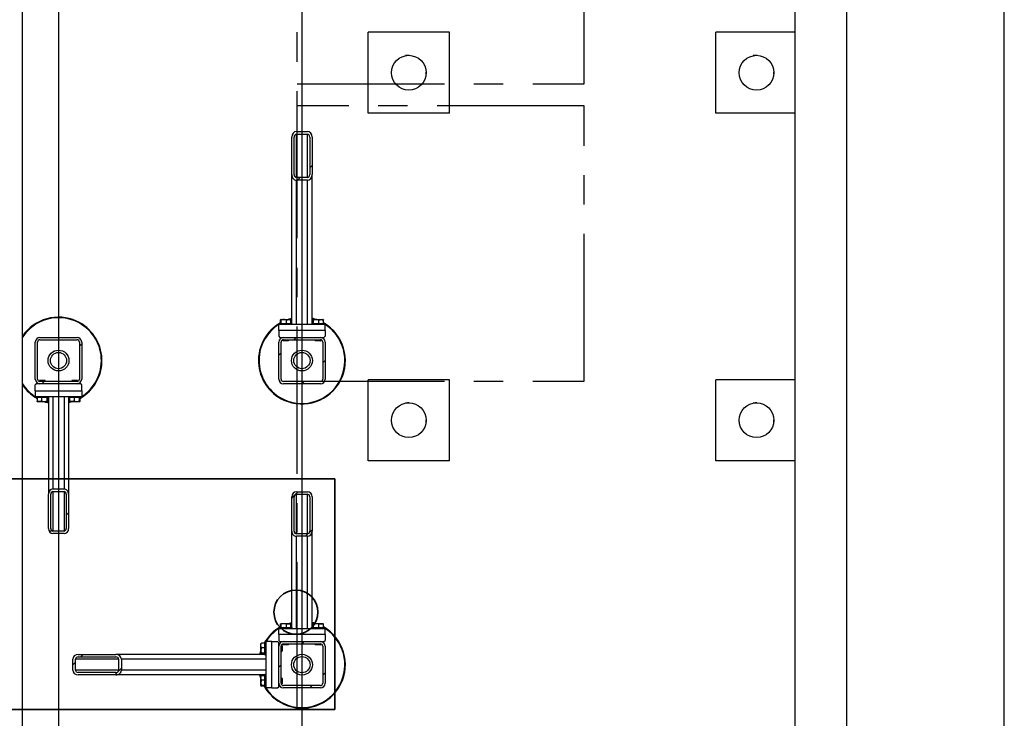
# Model space of a CAD drawing. Header units: millimetres. Extents: x 0 to 844, y 0 to 663.
# Tile 39 of 87: x 445 to 530, y 100 to 160. Entities that reach past the tile are written whole.
import ezdxf

# ---------------------------------------------------------------- set-up
doc = ezdxf.new("R2010")
doc.units = ezdxf.units.MM
doc.linetypes.add('CENTERX2', pattern=[20.32, 12.7, -2.54, 2.54, -2.54])
doc.layers.add('COTES', color=1, linetype='Continuous')
doc.layers.add('TRAIT-FINS', color=9, linetype='Continuous')
doc.layers.add('TRAIT-FORT', color=4, linetype='Continuous', lineweight=25)
doc.styles.add('SLDTEXTSTYLE0', font='TXT', dxfattribs={"width": 0.75})
doc.dimstyles.new('SLDDIMSTYLE3', dxfattribs={"dimtxt": 3, "dimasz": 2, "dimexe": 0, "dimexo": 0.0625, "dimgap": 0.75, "dimtad": 0, "dimtih": 1, "dimtoh": 1, "dimdec": 1, "dimlfac": 20, "dimrnd": 1e-09, "dimzin": 12, "dimdsep": 46, "dimtxsty": 'SLDTEXTSTYLE0', "dimsah": 1, "dimcen": 0.09, "dimadec": 0, "dimazin": 3, "dimtfac": 1, "dimtdec": 1, "dimtofl": 0, "dimtmove": 0, "dimatfit": 3, "dimfxl": 0, "dimfrac": 2, "dimtolj": 1, "dimtzin": 12, "dimarcsym": 0})

# ---------------------------------------------------------------- blocks, each defined once
blk = doc.blocks.new('_D_66')
at = {"layer": 'COTES', "color": 1}
for p, q in [((448.827, 163.836), (448.827, 51.932)), ((435.836, 52.932), (448.827, 52.932))]:
    blk.add_line(p, q, dxfattribs=at)
blk.add_solid([(448.827, 52.932), (446.827, 53.432), (446.827, 52.432)], dxfattribs=at)
at = {"layer": 'COTES', "color": 1, "char_height": 3, "attachment_point": 1, "rotation": 90, "style": 'SLDTEXTSTYLE0'}
for s, insert in [('1754,8', (447.341, 38.632)), ('Pieds chassis', (447.341, 13.132))]:
    blk.add_mtext(s, dxfattribs=dict(at, insert=insert))
blk = doc.blocks.new('_D_67')
at = {"layer": 'COTES', "color": 1}
for p, q in [((469.827, 180.336), (469.827, 51.932)), ((448.827, 52.932), (469.827, 52.932))]:
    blk.add_line(p, q, dxfattribs=at)
blk.add_solid([(469.827, 52.932), (467.827, 53.432), (467.827, 52.432)], dxfattribs=at)
at = {"layer": 'COTES', "color": 1, "char_height": 3, "attachment_point": 1, "rotation": 90, "style": 'SLDTEXTSTYLE0'}
for s, insert in [('2174,8', (468.341, 38.632)), ('Pieds chassis', (468.341, 13.132))]:
    blk.add_mtext(s, dxfattribs=dict(at, insert=insert))

msp = doc.modelspace()

# ---------------------------------------------------------------- hatches: boundary and pattern name
at = {"layer": 'TRAIT-FINS'}
h = msp.add_hatch(dxfattribs=at)
h.set_pattern_fill('ANSI31', color=9, angle=3e-322, style=0)
edge = h.paths.add_edge_path(flags=0)
edge.add_line((470.7023, 146.6371), (470.7023, 149.882))
edge.add_ellipse((470.3023, 149.882), major_axis=(0, 0.4807), ratio=0.8320503, start_angle=270, end_angle=360)
edge.add_line((470.3023, 150.3628), (469.3523, 150.3628))
edge.add_ellipse((469.3523, 149.882), major_axis=(0, 0.4807), ratio=0.8320503, start_angle=0, end_angle=90)
edge.add_line((468.9523, 149.882), (468.9523, 146.6371))
edge.add_ellipse((469.3523, 146.6371), major_axis=(0, 0.4807), ratio=0.8320503, start_angle=90, end_angle=180)
edge.add_line((469.3523, 146.1563), (470.3023, 146.1563))
edge.add_ellipse((470.3023, 146.6371), major_axis=(0, 0.4807), ratio=0.8320503, start_angle=180, end_angle=270)
edge = h.paths.add_edge_path(flags=0)
edge.add_line((470.5023, 149.882), (470.5023, 146.6371))
edge.add_ellipse((470.3023, 146.6371), major_axis=(0, 0.2404), ratio=0.8320503, start_angle=180, end_angle=270, ccw=False)
edge.add_line((470.3023, 146.3967), (469.3523, 146.3967))
edge.add_ellipse((469.3523, 146.6371), major_axis=(0, 0.2404), ratio=0.8320503, start_angle=90, end_angle=180, ccw=False)
edge.add_line((469.1523, 146.6371), (469.1523, 149.882))
edge.add_ellipse((469.3523, 149.882), major_axis=(0, 0.2404), ratio=0.8320503, start_angle=0, end_angle=90, ccw=False)
edge.add_line((469.3523, 150.1224), (470.3023, 150.1224))
edge.add_ellipse((470.3023, 149.882), major_axis=(0, 0.2404), ratio=0.8320503, start_angle=-90, end_angle=0, ccw=False)
h = msp.add_hatch(dxfattribs=at)
h.set_pattern_fill('ANSI31', color=9, angle=3e-322, style=0)
edge = h.paths.add_edge_path(flags=0)
edge.add_arc((447.2273, 132.1857), 0.4, 90, 180)
edge.add_line((446.8273, 132.1857), (446.8273, 128.9857))
edge.add_arc((447.2273, 128.9857), 0.4, 180, 270)
edge.add_line((447.2273, 128.5857), (450.4273, 128.5857))
edge.add_arc((450.4273, 128.9857), 0.4, 270, 360)
edge.add_line((450.8273, 128.9857), (450.8273, 132.1857))
edge.add_arc((450.4273, 132.1857), 0.4, 0, 90)
edge.add_line((450.4273, 132.5857), (447.2273, 132.5857))
edge = h.paths.add_edge_path(flags=0)
edge.add_line((447.0273, 128.9857), (447.0273, 132.1857))
edge.add_arc((447.2273, 132.1857), 0.2, 90, 180, ccw=False)
edge.add_line((447.2273, 132.3857), (450.4273, 132.3857))
edge.add_arc((450.4273, 132.1857), 0.2, 0, 90, ccw=False)
edge.add_line((450.6273, 132.1857), (450.6273, 128.9857))
edge.add_arc((450.4273, 128.9857), 0.2, 270, 360, ccw=False)
edge.add_line((450.4273, 128.7857), (447.2273, 128.7857))
edge.add_arc((447.2273, 128.9857), 0.2, 180, 270, ccw=False)
h = msp.add_hatch(dxfattribs=at)
h.set_pattern_fill('ANSI31', color=9, angle=3e-322, style=0)
edge = h.paths.add_edge_path(flags=0)
edge.add_arc((471.4273, 128.9857), 0.4, 270, 360)
edge.add_line((471.8273, 128.9857), (471.8273, 132.1857))
edge.add_arc((471.4273, 132.1857), 0.4, 0, 90)
edge.add_line((471.4273, 132.5857), (468.2273, 132.5857))
edge.add_arc((468.2273, 132.1857), 0.4, 90, 180)
edge.add_line((467.8273, 132.1857), (467.8273, 128.9857))
edge.add_arc((468.2273, 128.9857), 0.4, 180, 270)
edge.add_line((468.2273, 128.5857), (471.4273, 128.5857))
edge = h.paths.add_edge_path(flags=0)
edge.add_line((471.6273, 132.1857), (471.6273, 128.9857))
edge.add_arc((471.4273, 128.9857), 0.2, 270, 360, ccw=False)
edge.add_line((471.4273, 128.7857), (468.2273, 128.7857))
edge.add_arc((468.2273, 128.9857), 0.2, 180, 270, ccw=False)
edge.add_line((468.0273, 128.9857), (468.0273, 132.1857))
edge.add_arc((468.2273, 132.1857), 0.2, 90, 180, ccw=False)
edge.add_line((468.2273, 132.3857), (471.4273, 132.3857))
edge.add_arc((471.4273, 132.1857), 0.2, 0, 90, ccw=False)
h = msp.add_hatch(dxfattribs=at)
h.set_pattern_fill('ANSI31', color=9, angle=3e-322, style=0)
edge = h.paths.add_edge_path(flags=0)
edge.add_line((447.9523, 119.0639), (447.9523, 116.0928))
edge.add_ellipse((448.3523, 116.0928), major_axis=(0, -0.4402), ratio=0.9087459, start_angle=270, end_angle=360)
edge.add_line((448.3523, 115.6526), (449.3023, 115.6526))
edge.add_ellipse((449.3023, 116.0928), major_axis=(0, -0.4402), ratio=0.9087459, start_angle=360, end_angle=450)
edge.add_line((449.7023, 116.0928), (449.7023, 119.0639))
edge.add_ellipse((449.3023, 119.0639), major_axis=(0, -0.4402), ratio=0.9087459, start_angle=90, end_angle=180)
edge.add_line((449.3023, 119.5041), (448.3523, 119.5041))
edge.add_ellipse((448.3523, 119.0639), major_axis=(0, -0.4402), ratio=0.9087459, start_angle=180, end_angle=270)
edge = h.paths.add_edge_path(flags=0)
edge.add_line((448.1523, 116.0928), (448.1523, 119.0639))
edge.add_ellipse((448.3523, 119.0639), major_axis=(0, -0.2201), ratio=0.9087459, start_angle=180, end_angle=270, ccw=False)
edge.add_line((448.3523, 119.284), (449.3023, 119.284))
edge.add_ellipse((449.3023, 119.0639), major_axis=(0, -0.2201), ratio=0.9087459, start_angle=90, end_angle=180, ccw=False)
edge.add_line((449.5023, 119.0639), (449.5023, 116.0928))
edge.add_ellipse((449.3023, 116.0928), major_axis=(0, -0.2201), ratio=0.9087459, start_angle=0, end_angle=90, ccw=False)
edge.add_line((449.3023, 115.8727), (448.3523, 115.8727))
edge.add_ellipse((448.3523, 116.0928), major_axis=(0, -0.2201), ratio=0.9087459, start_angle=270, end_angle=360, ccw=False)
h = msp.add_hatch(dxfattribs=at)
h.set_pattern_fill('ANSI31', color=9, angle=3e-322, style=0)
edge = h.paths.add_edge_path(flags=0)
edge.add_line((470.7023, 115.8575), (470.7023, 118.8286))
edge.add_ellipse((470.3023, 118.8286), major_axis=(0, 0.4402), ratio=0.9087459, start_angle=270, end_angle=360)
edge.add_line((470.3023, 119.2688), (469.3523, 119.2688))
edge.add_ellipse((469.3523, 118.8286), major_axis=(0, 0.4402), ratio=0.9087459, start_angle=0, end_angle=90)
edge.add_line((468.9523, 118.8286), (468.9523, 115.8575))
edge.add_ellipse((469.3523, 115.8575), major_axis=(0, 0.4402), ratio=0.9087459, start_angle=90, end_angle=180)
edge.add_line((469.3523, 115.4173), (470.3023, 115.4173))
edge.add_ellipse((470.3023, 115.8575), major_axis=(0, 0.4402), ratio=0.9087459, start_angle=180, end_angle=270)
edge = h.paths.add_edge_path(flags=0)
edge.add_line((470.5023, 118.8286), (470.5023, 115.8575))
edge.add_ellipse((470.3023, 115.8575), major_axis=(0, 0.2201), ratio=0.9087459, start_angle=180, end_angle=270, ccw=False)
edge.add_line((470.3023, 115.6374), (469.3523, 115.6374))
edge.add_ellipse((469.3523, 115.8575), major_axis=(0, 0.2201), ratio=0.9087459, start_angle=90, end_angle=180, ccw=False)
edge.add_line((469.1523, 115.8575), (469.1523, 118.8286))
edge.add_ellipse((469.3523, 118.8286), major_axis=(0, 0.2201), ratio=0.9087459, start_angle=0, end_angle=90, ccw=False)
edge.add_line((469.3523, 119.0487), (470.3023, 119.0487))
edge.add_ellipse((470.3023, 118.8286), major_axis=(0, 0.2201), ratio=0.9087459, start_angle=-90, end_angle=0, ccw=False)
h = msp.add_hatch(dxfattribs=at)
h.set_pattern_fill('ANSI31', color=9, angle=3e-322, style=0)
edge = h.paths.add_edge_path(flags=0)
edge.add_arc((471.4273, 102.7357), 0.4, 270, 360)
edge.add_line((471.8273, 102.7357), (471.8273, 105.9357))
edge.add_arc((471.4273, 105.9357), 0.4, 0, 90)
edge.add_line((471.4273, 106.3357), (468.2273, 106.3357))
edge.add_arc((468.2273, 105.9357), 0.4, 90, 180)
edge.add_line((467.8273, 105.9357), (467.8273, 102.7357))
edge.add_arc((468.2273, 102.7357), 0.4, 180, 270)
edge.add_line((468.2273, 102.3357), (471.4273, 102.3357))
edge = h.paths.add_edge_path(flags=0)
edge.add_line((471.6273, 105.9357), (471.6273, 102.7357))
edge.add_arc((471.4273, 102.7357), 0.2, 270, 360, ccw=False)
edge.add_line((471.4273, 102.5357), (468.2273, 102.5357))
edge.add_arc((468.2273, 102.7357), 0.2, 180, 270, ccw=False)
edge.add_line((468.0273, 102.7357), (468.0273, 105.9357))
edge.add_arc((468.2273, 105.9357), 0.2, 90, 180, ccw=False)
edge.add_line((468.2273, 106.1357), (471.4273, 106.1357))
edge.add_arc((471.4273, 105.9357), 0.2, 0, 90, ccw=False)
h = msp.add_hatch(dxfattribs=at)
h.set_pattern_fill('ANSI31', color=9, angle=3e-322, style=0)
edge = h.paths.add_edge_path(flags=0)
edge.add_line((453.776, 105.2107), (450.531, 105.2107))
edge.add_ellipse((450.531, 104.8107), major_axis=(-0.4807, 0), ratio=0.8320503, start_angle=270, end_angle=360)
edge.add_line((450.0503, 104.8107), (450.0503, 103.8607))
edge.add_ellipse((450.531, 103.8607), major_axis=(-0.4807, 0), ratio=0.8320503, start_angle=360, end_angle=450)
edge.add_line((450.531, 103.4607), (453.776, 103.4607))
edge.add_ellipse((453.776, 103.8607), major_axis=(-0.4807, 0), ratio=0.8320503, start_angle=90, end_angle=180)
edge.add_line((454.2567, 103.8607), (454.2567, 104.8107))
edge.add_ellipse((453.776, 104.8107), major_axis=(-0.4807, 0), ratio=0.8320503, start_angle=180, end_angle=270)
edge = h.paths.add_edge_path(flags=0)
edge.add_line((450.531, 105.0107), (453.776, 105.0107))
edge.add_ellipse((453.776, 104.8107), major_axis=(-0.2404, 0), ratio=0.8320503, start_angle=180, end_angle=270, ccw=False)
edge.add_line((454.0164, 104.8107), (454.0164, 103.8607))
edge.add_ellipse((453.776, 103.8607), major_axis=(-0.2404, 0), ratio=0.8320503, start_angle=90, end_angle=180, ccw=False)
edge.add_line((453.776, 103.6607), (450.531, 103.6607))
edge.add_ellipse((450.531, 103.8607), major_axis=(-0.2404, 0), ratio=0.8320503, start_angle=0, end_angle=90, ccw=False)
edge.add_line((450.2906, 103.8607), (450.2906, 104.8107))
edge.add_ellipse((450.531, 104.8107), major_axis=(-0.2404, 0), ratio=0.8320503, start_angle=270, end_angle=360, ccw=False)

# ---------------------------------------------------------------- linework, layer by layer
at = {"color": 7, "linetype": 'CENTERX2'}
for p, q in [((469.4212, 100.4981), (469.4212, 182.0181)), ((494.1862, 154.4662), (494.1862, 178.2152)), ((469.4212, 154.4662), (494.1862, 154.4662)), ((494.1862, 152.5612), (469.4212, 152.5612)), ((494.1862, 128.8122), (494.1862, 152.5612)), ((469.4212, 128.8122), (494.1862, 128.8122)), ((352.766, 100.4981), (469.4212, 100.4981))]:
    msp.add_line(p, q, dxfattribs=at)
at = {"color": 1, "lineweight": 35}
for p, q in [((472.6606, 120.3819), (437.6606, 120.3819)), ((472.6606, 100.4819), (472.6606, 120.3819)), ((437.6606, 100.4819), (472.6606, 100.4819))]:
    msp.add_line(p, q, dxfattribs=at)
msp.add_circle((469.3106, 108.8669), 1.9, dxfattribs=at)
at = {"layer": 'TRAIT-FORT', "color": 4, "linetype": 'Continuous', "lineweight": 25}
for p, q in [((512.3421, 248.8042), (512.3421, 72.104)), ((516.8449, 72.104), (516.8449, 248.8043)), ((530.4275, 65.382), (530.4275, 248.7984)), ((445.7313, 72.104), (445.7313, 223.0599)), ((482.5492, 158.932), (475.5492, 158.932)), ((475.5492, 151.932), (475.5492, 158.932)), ((482.5492, 151.932), (482.5492, 158.932)), ((512.3421, 158.932), (505.5492, 158.932)), ((505.5492, 151.932), (505.5492, 158.932)), ((480.5492, 155.432), (480.5486, 155.4756)), ((510.5492, 155.432), (510.5486, 155.4756)), ((480.5435, 155.3017), (480.5492, 155.432)), ((510.5435, 155.3017), (510.5492, 155.432)), ((482.5492, 151.932), (475.5492, 151.932)), ((512.3421, 151.932), (505.5492, 151.932)), ((469.3523, 150.3628), (470.3023, 150.3628)), ((468.9523, 146.6371), (468.9523, 149.882)), ((469.1523, 146.6371), (469.1523, 149.882)), ((469.3523, 150.1224), (470.3023, 150.1224)), ((469.3523, 146.3967), (469.3523, 150.1224)), ((470.3023, 146.3967), (470.3023, 150.1224)), ((470.5023, 149.882), (470.5023, 146.6371)), ((470.7023, 149.882), (470.7023, 146.6371)), ((468.9523, 133.7857), (468.9523, 146.6371)), ((470.3023, 146.3967), (469.3523, 146.3967)), ((470.3023, 146.1563), (469.3523, 146.1563)), ((469.3523, 133.6857), (469.3523, 146.1563)), ((470.3023, 133.6857), (470.3023, 146.1563)), ((470.7023, 133.7857), (470.7023, 146.6371)), ((471.8273, 133.6857), (467.8273, 133.6857)), ((467.8273, 133.1857), (467.8273, 133.6857)), ((467.8773, 133.7857), (467.8773, 133.6857)), ((467.8773, 133.7857), (468.9354, 133.7857)), ((467.9753, 133.7857), (467.9753, 134.0855)), ((468.0236, 134.1357), (467.9991, 134.1215)), ((468.0236, 134.1357), (468.8311, 134.1357)), ((468.0359, 133.7857), (468.0359, 134.0855)), ((468.4879, 133.7857), (468.4879, 134.0855)), ((468.9523, 134.1808), (468.7845, 134.1357)), ((468.8556, 134.1215), (468.8311, 134.1357)), ((468.8794, 133.7857), (468.8794, 134.0855)), ((468.9354, 133.7857), (468.9773, 133.7857)), ((468.9773, 133.6857), (468.9773, 133.7857)), ((470.6773, 133.7857), (470.6773, 133.6857)), ((470.6773, 133.7857), (471.7354, 133.7857)), ((470.7753, 133.7857), (470.7753, 134.0855)), ((470.8236, 134.1357), (470.7991, 134.1215)), ((470.8236, 134.1357), (471.6311, 134.1357)), ((470.8359, 133.7857), (470.8359, 134.0855)), ((471.2879, 133.7857), (471.2879, 134.0855)), ((471.6556, 134.1215), (471.6311, 134.1357)), ((471.6794, 133.7857), (471.6794, 134.0855)), ((471.7354, 133.7857), (471.7773, 133.7857)), ((471.7773, 133.6857), (471.7773, 133.7857)), ((471.8273, 133.1857), (471.8273, 133.6857)), ((447.2273, 132.5857), (450.4273, 132.5857)), ((471.8273, 133.1857), (467.8273, 133.1857)), ((467.8273, 133.1857), (467.8273, 132.6857)), ((467.8273, 132.6857), (467.9273, 132.5857)), ((467.9273, 132.5857), (468.2273, 132.5857)), ((468.1773, 132.5857), (468.1773, 132.5826)), ((468.2273, 132.5857), (471.4273, 132.5857)), ((471.4273, 132.5857), (471.7273, 132.5857)), ((471.4773, 132.5826), (471.4773, 132.5857)), ((471.7273, 132.5857), (471.8273, 132.6857)), ((471.8273, 133.1857), (471.8273, 132.6857)), ((446.8273, 128.9857), (446.8273, 132.1857)), ((447.0273, 128.9857), (447.0273, 132.1857)), ((447.2273, 132.3857), (450.4273, 132.3857)), ((450.6273, 132.1857), (450.6273, 128.9857)), ((450.8273, 132.1857), (450.8273, 128.9857)), ((467.8273, 128.9857), (467.8273, 132.1857)), ((468.0273, 128.9857), (468.0273, 132.1857)), ((468.1773, 132.3794), (468.1773, 132.3207)), ((468.1773, 132.3207), (468.2123, 132.2857)), ((468.1773, 132.3207), (468.6773, 132.3207)), ((468.6423, 132.2857), (468.2123, 132.2857)), ((468.2273, 132.3857), (471.4273, 132.3857)), ((468.6423, 132.2857), (468.6773, 132.3207)), ((468.6773, 132.3207), (468.6773, 132.3857)), ((470.9773, 132.3857), (470.9773, 132.3207)), ((470.9773, 132.3207), (471.0123, 132.2857)), ((470.9773, 132.3207), (471.4773, 132.3207)), ((471.4423, 132.2857), (471.0123, 132.2857)), ((471.4423, 132.2857), (471.4773, 132.3207)), ((471.4773, 132.3207), (471.4773, 132.3794)), ((471.6273, 132.1857), (471.6273, 128.9857)), ((471.8273, 132.1857), (471.8273, 128.9857)), ((446.9273, 128.5857), (446.8273, 128.4857)), ((446.8273, 127.9857), (446.8273, 128.4857)), ((447.2273, 128.5857), (446.9273, 128.5857)), ((447.2123, 128.8857), (447.1773, 128.8507)), ((447.1773, 128.8507), (447.1773, 128.7921)), ((447.6773, 128.8507), (447.1773, 128.8507)), ((447.1773, 128.5888), (447.1773, 128.5857)), ((447.2123, 128.8857), (447.6423, 128.8857)), ((450.4273, 128.7857), (447.2273, 128.7857)), ((450.4273, 128.5857), (447.2273, 128.5857)), ((447.6773, 128.8507), (447.6423, 128.8857)), ((447.6773, 128.7857), (447.6773, 128.8507)), ((450.0123, 128.8857), (449.9773, 128.8507)), ((449.9773, 128.8507), (449.9773, 128.7857)), ((450.4773, 128.8507), (449.9773, 128.8507)), ((450.0123, 128.8857), (450.4423, 128.8857)), ((450.7273, 128.5857), (450.4273, 128.5857)), ((450.4773, 128.8507), (450.4423, 128.8857)), ((450.4773, 128.7921), (450.4773, 128.8507)), ((450.4773, 128.5857), (450.4773, 128.5888)), ((450.8273, 128.4857), (450.7273, 128.5857)), ((450.8273, 127.9857), (450.8273, 128.4857)), ((471.4273, 128.7857), (468.2273, 128.7857)), ((471.4273, 128.5857), (468.2273, 128.5857)), ((482.5492, 128.932), (475.5492, 128.932)), ((475.5492, 121.932), (475.5492, 128.932)), ((482.5492, 121.932), (482.5492, 128.932)), ((512.3421, 128.932), (505.5492, 128.932)), ((505.5492, 121.932), (505.5492, 128.932)), ((446.8273, 127.9857), (450.8273, 127.9857)), ((446.8273, 127.9857), (446.8273, 127.4857)), ((446.8273, 127.4857), (450.8273, 127.4857)), ((446.8773, 127.4857), (446.8773, 127.3857)), ((447.9773, 127.3857), (447.9773, 127.4857)), ((448.3523, 127.4857), (448.3523, 119.5041)), ((449.3023, 127.4857), (449.3023, 119.5041)), ((449.6773, 127.4857), (449.6773, 127.3857)), ((450.7773, 127.3857), (450.7773, 127.4857)), ((450.8273, 127.9857), (450.8273, 127.4857)), ((446.9193, 127.3857), (446.8773, 127.3857)), ((447.9773, 127.3857), (446.9193, 127.3857)), ((446.9753, 127.3857), (446.9753, 127.0859)), ((446.9991, 127.0499), (447.0236, 127.0357)), ((447.8311, 127.0357), (447.0236, 127.0357)), ((447.3667, 127.3857), (447.3667, 127.0859)), ((447.8188, 127.3857), (447.8188, 127.0859)), ((447.8311, 127.0357), (447.8556, 127.0499)), ((447.8794, 127.3857), (447.8794, 127.0859)), ((447.9523, 127.3857), (447.9523, 119.0639)), ((449.7193, 127.3857), (449.6773, 127.3857)), ((449.7023, 127.3857), (449.7023, 119.0639)), ((449.7023, 126.9907), (449.8702, 127.0357)), ((450.7773, 127.3857), (449.7193, 127.3857)), ((449.7753, 127.3857), (449.7753, 127.0859)), ((449.7991, 127.0499), (449.8236, 127.0357)), ((450.6311, 127.0357), (449.8236, 127.0357)), ((450.1667, 127.3857), (450.1667, 127.0859)), ((450.6188, 127.3857), (450.6188, 127.0859)), ((450.6311, 127.0357), (450.6556, 127.0499)), ((450.6794, 127.3857), (450.6794, 127.0859)), ((480.5435, 125.3017), (480.5492, 125.432)), ((480.5492, 125.432), (480.5486, 125.4756)), ((510.5435, 125.3017), (510.5492, 125.432)), ((510.5492, 125.432), (510.5486, 125.4756)), ((482.5492, 121.932), (475.5492, 121.932)), ((512.3421, 121.932), (505.5492, 121.932)), ((447.9523, 116.0928), (447.9523, 119.0639)), ((448.1523, 116.0928), (448.1523, 119.0639)), ((448.3523, 119.5041), (449.3023, 119.5041)), ((448.3523, 119.284), (449.3023, 119.284)), ((448.3523, 119.284), (448.3523, 115.8727)), ((449.3023, 119.284), (449.3023, 115.8727)), ((449.5023, 119.0639), (449.5023, 116.0928)), ((449.7023, 119.0639), (449.7023, 116.0928)), ((469.3523, 119.2688), (470.3023, 119.2688)), ((469.3523, 119.0487), (470.3023, 119.0487)), ((469.3523, 115.6374), (469.3523, 119.0487)), ((470.3023, 115.6374), (470.3023, 119.0487)), ((468.9523, 115.8575), (468.9523, 118.8286)), ((469.1523, 115.8575), (469.1523, 118.8286)), ((470.5023, 118.8286), (470.5023, 115.8575)), ((470.7023, 118.8286), (470.7023, 115.8575)), ((449.3023, 115.8727), (448.3523, 115.8727)), ((449.3023, 115.6526), (448.3523, 115.6526)), ((468.9523, 107.5357), (468.9523, 115.8575)), ((470.3023, 115.6374), (469.3523, 115.6374)), ((470.7023, 107.5357), (470.7023, 115.8575)), ((470.3023, 115.4173), (469.3523, 115.4173)), ((469.3523, 107.4357), (469.3523, 115.4173)), ((470.3023, 107.4357), (470.3023, 115.4173)), ((468.0236, 107.8857), (467.9991, 107.8715)), ((468.0236, 107.8857), (468.8311, 107.8857)), ((468.9523, 107.9308), (468.7845, 107.8857)), ((468.8556, 107.8715), (468.8311, 107.8857)), ((470.8236, 107.8857), (470.7991, 107.8715)), ((470.8236, 107.8857), (471.6311, 107.8857)), ((471.6556, 107.8715), (471.6311, 107.8857)), ((471.8273, 107.4357), (467.8273, 107.4357)), ((467.8273, 106.9357), (467.8273, 107.4357)), ((467.8773, 107.5357), (467.8773, 107.4357)), ((467.8773, 107.5357), (468.9354, 107.5357)), ((467.9753, 107.5357), (467.9753, 107.8355)), ((468.0359, 107.5357), (468.0359, 107.8355)), ((468.4879, 107.5357), (468.4879, 107.8355)), ((468.8794, 107.5357), (468.8794, 107.8355)), ((468.9354, 107.5357), (468.9773, 107.5357)), ((468.9773, 107.4357), (468.9773, 107.5357)), ((470.6773, 107.5357), (470.6773, 107.4357)), ((470.6773, 107.5357), (471.7354, 107.5357)), ((470.7753, 107.5357), (470.7753, 107.8355)), ((470.8359, 107.5357), (470.8359, 107.8355)), ((471.2879, 107.5357), (471.2879, 107.8355)), ((471.6794, 107.5357), (471.6794, 107.8355)), ((471.7354, 107.5357), (471.7773, 107.5357)), ((471.7773, 107.4357), (471.7773, 107.5357)), ((471.8273, 106.9357), (471.8273, 107.4357)), ((466.6273, 106.1878), (466.3276, 106.1878)), ((466.7273, 106.2857), (466.6273, 106.2857)), ((466.6273, 106.2438), (466.6273, 106.2857)), ((466.6273, 105.1857), (466.6273, 106.2438)), ((466.7273, 106.3357), (466.7273, 102.3357)), ((467.2273, 106.3357), (466.7273, 106.3357)), ((467.2273, 106.3357), (467.7273, 106.3357)), ((467.2273, 102.3357), (467.2273, 106.3357)), ((467.8273, 106.2357), (467.7273, 106.3357)), ((471.8273, 106.9357), (467.8273, 106.9357)), ((467.8273, 106.9357), (467.8273, 106.4357)), ((467.8273, 106.4357), (467.9273, 106.3357)), ((467.8273, 105.9357), (467.8273, 106.2357)), ((467.9273, 106.3357), (468.2273, 106.3357)), ((468.1773, 106.3357), (468.1773, 106.3326)), ((468.2273, 106.3357), (471.4273, 106.3357)), ((471.4273, 106.3357), (471.7273, 106.3357)), ((471.4773, 106.3326), (471.4773, 106.3357)), ((471.7273, 106.3357), (471.8273, 106.4357)), ((471.8273, 106.9357), (471.8273, 106.4357)), ((466.2915, 106.164), (466.2773, 106.1395)), ((466.2773, 105.332), (466.2773, 106.1395)), ((466.6273, 105.7963), (466.3276, 105.7963)), ((466.6273, 105.3443), (466.3276, 105.3443)), ((467.8305, 105.9857), (467.8273, 105.9857)), ((467.8273, 102.7357), (467.8273, 105.9357)), ((468.0273, 102.7357), (468.0273, 105.9357)), ((468.0273, 105.4857), (468.0923, 105.4857)), ((468.0923, 105.9857), (468.0337, 105.9857)), ((468.1273, 105.9507), (468.0923, 105.9857)), ((468.0923, 105.4857), (468.0923, 105.9857)), ((468.0923, 105.4857), (468.1273, 105.5207)), ((468.1273, 105.9507), (468.1273, 105.5207)), ((468.1773, 106.1294), (468.1773, 106.0707)), ((468.1773, 106.0707), (468.2123, 106.0357)), ((468.1773, 106.0707), (468.6773, 106.0707)), ((468.6423, 106.0357), (468.2123, 106.0357)), ((468.2273, 106.1357), (471.4273, 106.1357)), ((468.6423, 106.0357), (468.6773, 106.0707)), ((468.6773, 106.0707), (468.6773, 106.1357)), ((470.9773, 106.1357), (470.9773, 106.0707)), ((470.9773, 106.0707), (471.0123, 106.0357)), ((470.9773, 106.0707), (471.4773, 106.0707)), ((471.4423, 106.0357), (471.0123, 106.0357)), ((471.4423, 106.0357), (471.4773, 106.0707)), ((471.4773, 106.0707), (471.4773, 106.1294)), ((471.6273, 105.9357), (471.6273, 102.7357)), ((471.8273, 105.9357), (471.8273, 102.7357)), ((450.0503, 103.8607), (450.0503, 104.8107)), ((450.2906, 103.8607), (450.2906, 104.8107)), ((454.0164, 104.8107), (450.2906, 104.8107)), ((450.531, 105.2107), (453.776, 105.2107)), ((450.531, 105.0107), (453.776, 105.0107)), ((466.6273, 105.2107), (453.776, 105.2107)), ((454.0164, 104.8107), (454.0164, 103.8607)), ((454.2567, 104.8107), (454.2567, 103.8607)), ((466.7273, 104.8107), (454.2567, 104.8107)), ((466.2773, 105.332), (466.2915, 105.3074)), ((466.6273, 105.2837), (466.3276, 105.2837)), ((466.6273, 105.1857), (466.7273, 105.1857)), ((454.0164, 103.8607), (450.2906, 103.8607)), ((453.776, 103.6607), (450.531, 103.6607)), ((466.7273, 103.8607), (454.2567, 103.8607)), ((453.776, 103.4607), (450.531, 103.4607)), ((466.6273, 103.4607), (453.776, 103.4607)), ((466.2915, 103.364), (466.2773, 103.3395)), ((466.2773, 102.532), (466.2773, 103.3395)), ((466.6273, 103.3878), (466.3276, 103.3878)), ((466.6273, 102.9963), (466.3276, 102.9963)), ((466.7273, 103.4857), (466.6273, 103.4857)), ((466.6273, 103.4438), (466.6273, 103.4857)), ((466.6273, 102.3857), (466.6273, 103.4438)), ((468.0923, 103.1857), (468.0273, 103.1857)), ((468.1273, 103.1507), (468.0923, 103.1857)), ((468.0923, 102.6857), (468.0923, 103.1857)), ((468.1273, 103.1507), (468.1273, 102.7207)), ((466.2773, 102.532), (466.2915, 102.5074)), ((466.6273, 102.5443), (466.3276, 102.5443)), ((466.6273, 102.4837), (466.3276, 102.4837)), ((466.6273, 102.3857), (466.7273, 102.3857)), ((467.2273, 102.3357), (466.7273, 102.3357)), ((467.2273, 102.3357), (467.7273, 102.3357)), ((467.7273, 102.3357), (467.8273, 102.4357)), ((467.8273, 102.4357), (467.8273, 102.7357)), ((467.8273, 102.6857), (467.8305, 102.6857)), ((468.0337, 102.6857), (468.0923, 102.6857)), ((468.0923, 102.6857), (468.1273, 102.7207)), ((471.4273, 102.5357), (468.2273, 102.5357)), ((471.4273, 102.3357), (468.2273, 102.3357))]:
    msp.add_line(p, q, dxfattribs=at)
at = {"layer": 'TRAIT-FORT', "color": 4, "linetype": 'Continuous', "lineweight": 25, "flags": 128}
for points in [[(468.619, 134.1357), (468.7394, 134.1744), (468.9523, 134.2322)], [(470.8702, 134.1357), (470.7715, 134.1632), (470.7023, 134.1808)], [(447.7845, 127.0357), (447.8832, 127.0082), (447.9523, 126.9907)], [(450.0356, 127.0357), (449.9152, 126.997), (449.7023, 126.9392)], [(468.619, 107.8857), (468.7394, 107.9244), (468.9523, 107.9822)], [(470.8702, 107.8857), (470.7715, 107.9132), (470.7023, 107.9308)], [(466.2773, 105.3785), (466.2341, 105.218), (466.2323, 105.2107)], [(466.2323, 103.4607), (466.2356, 103.447), (466.2773, 103.2929)]]:
    msp.add_lwpolyline(points, dxfattribs=at)
at = {"layer": 'TRAIT-FORT', "color": 4, "linetype": 'Continuous', "lineweight": 25}
for centre, radius in [((479.0492, 155.432), 1.5), ((509.0492, 155.432), 1.5), ((448.8273, 130.5857), 0.9), ((448.8273, 130.5857), 0.7), ((469.8273, 130.5857), 0.9), ((469.8273, 130.5857), 0.7), ((479.0492, 125.432), 1.5), ((509.0492, 125.432), 1.5), ((469.8273, 104.3357), 0.9), ((469.8273, 104.3357), 0.7)]:
    msp.add_circle(centre, radius, dxfattribs=at)
for centre, radius, start, end in [((479.0492, 155.432), 1.5, 88.349387, 101.175301), ((509.0492, 155.432), 1.5, 88.349387, 101.175301), ((448.8273, 130.5857), 3.7, 65.32581, 146.993902), ((448.8273, 130.5857), 3.75, 65.32581, 145.817871), ((469.8273, 130.5857), 3.75, 71.203095, 76.506601), ((448.8273, 130.5857), 3.7, 301.804802, 65.32581), ((448.8273, 130.5857), 3.75, 299.595904, 65.32581), ((469.8273, 130.5857), 3.75, 119.595904, 245.32581), ((469.8273, 130.5857), 3.7, 121.804802, 245.32581), ((469.8273, 130.5857), 3.75, 245.32581, 60.404096), ((469.8273, 130.5857), 3.7, 245.32581, 58.195198), ((447.2273, 132.1857), 0.4, 90, 180), ((450.4273, 132.1857), 0.4, 0, 90), ((468.2273, 132.1857), 0.4, 90, 180), ((471.4273, 132.1857), 0.4, 0, 90), ((447.2273, 132.1857), 0.2, 90, 180), ((450.4273, 132.1857), 0.2, 0, 90), ((468.2273, 132.1857), 0.2, 90, 180), ((471.4273, 132.1857), 0.2, 0, 90), ((448.8273, 130.5857), 3.7, 213.037167, 238.195198), ((448.8273, 130.5857), 3.75, 214.313726, 240.404096), ((447.2273, 128.9857), 0.4, 180, 270), ((447.2273, 128.9857), 0.2, 180, 270), ((450.4273, 128.9857), 0.4, 270, 0), ((450.4273, 128.9857), 0.2, 270, 0), ((468.2273, 128.9857), 0.4, 180, 270), ((468.2273, 128.9857), 0.2, 180, 270), ((471.4273, 128.9857), 0.4, 270, 0), ((471.4273, 128.9857), 0.2, 270, 0), ((448.8273, 130.5857), 3.75, 251.203095, 256.506601), ((479.0492, 125.432), 1.5, 88.349387, 101.175301), ((509.0492, 125.432), 1.5, 88.349387, 101.175301), ((449.2821, 116.0728), 0.4207, 272.755589, 2.718686), ((469.8273, 104.3357), 3.75, 71.203095, 76.506601), ((469.8273, 104.3357), 3.75, 119.595904, 150.404096), ((469.8273, 104.3357), 3.7, 121.804802, 148.195198), ((469.8273, 104.3357), 3.75, 245.32581, 60.404096), ((469.8273, 104.3357), 3.7, 245.32581, 58.195198), ((468.2273, 105.9357), 0.4, 90, 180), ((471.4273, 105.9357), 0.4, 0, 90), ((469.8273, 104.3357), 3.75, 161.203095, 166.506601), ((468.2273, 105.9357), 0.2, 90, 180), ((471.4273, 105.9357), 0.2, 0, 90), ((469.8273, 104.3357), 3.75, 193.493399, 198.796905), ((469.8273, 104.3357), 3.75, 209.595904, 245.32581), ((469.8273, 104.3357), 3.7, 211.804802, 245.32581), ((468.2273, 102.7357), 0.4, 180, 270), ((468.2273, 102.7357), 0.2, 180, 270), ((471.4273, 102.7357), 0.4, 270, 0), ((471.4273, 102.7357), 0.2, 270, 0)]:
    msp.add_arc(centre, radius, start, end, dxfattribs=at)
for centre, major_axis, ratio, start_param, end_param in [((469.3523, 149.882), (0, 0.4807), 0.8320503, 0, 1.5707963), ((470.3023, 149.882), (0, 0.4807), 0.8320503, 4.712389, 6.2831853), ((469.3523, 149.882), (0, 0.2404), 0.8320503, 0, 1.5707963), ((470.3023, 149.882), (0, 0.2404), 0.8320503, 4.712389, 6.2831853), ((469.3523, 146.6371), (0, 0.4807), 0.8320503, 1.5707963, 3.1415927), ((469.3523, 146.6371), (0, 0.2404), 0.8320503, 1.5707963, 3.1415927), ((470.3023, 146.6371), (0, 0.4807), 0.8320503, 3.1415927, 4.712389), ((470.3023, 146.6371), (0, 0.2404), 0.8320503, 3.1415927, 4.712389), ((448.3523, 119.0639), (0, -0.4402), 0.9087459, 3.1415927, 4.712389), ((448.3523, 119.0639), (0, -0.2201), 0.9087459, 3.1415927, 4.712389), ((449.3023, 119.0639), (0, -0.4402), 0.9087459, 1.5707963, 3.1415927), ((449.3023, 119.0639), (0, -0.2201), 0.9087459, 1.5707963, 3.1415927), ((469.3523, 118.8286), (0, 0.4402), 0.9087459, 0, 1.5707963), ((469.3523, 118.8286), (0, 0.2201), 0.9087459, 0, 1.5707963), ((470.3023, 118.8286), (0, 0.4402), 0.9087459, 4.712389, 6.2831853), ((470.3023, 118.8286), (0, 0.2201), 0.9087459, 4.712389, 6.2831853), ((448.3523, 116.0928), (0, -0.4402), 0.9087459, 4.712389, 6.2831853), ((448.3523, 116.0928), (0, -0.2201), 0.9087459, 4.712389, 6.2831853), ((449.3023, 116.0928), (0, -0.2201), 0.9087459, 0, 1.5707963), ((469.3523, 115.8575), (0, 0.4402), 0.9087459, 1.5707963, 3.1415927), ((469.3523, 115.8575), (0, 0.2201), 0.9087459, 1.5707963, 3.1415927), ((470.3023, 115.8575), (0, 0.4402), 0.9087459, 3.1415927, 4.712389), ((470.3023, 115.8575), (0, 0.2201), 0.9087459, 3.1415927, 4.712389), ((450.531, 104.8107), (-0.4807, 0), 0.8320503, 4.712389, 6.2831853), ((450.531, 104.8107), (-0.2404, 0), 0.8320503, 4.712389, 6.2831853), ((453.776, 104.8107), (-0.4807, 0), 0.8320503, 3.1415927, 4.712389), ((453.776, 104.8107), (-0.2404, 0), 0.8320503, 3.1415927, 4.712389), ((450.531, 103.8607), (-0.4807, 0), 0.8320503, 0, 1.5707963), ((450.531, 103.8607), (-0.2404, 0), 0.8320503, 0, 1.5707963), ((453.776, 103.8607), (-0.4807, 0), 0.8320503, 1.5707963, 3.1415927), ((453.776, 103.8607), (-0.2404, 0), 0.8320503, 1.5707963, 3.1415927)]:
    msp.add_ellipse(centre, major_axis=major_axis, ratio=ratio, start_param=start_param, end_param=end_param, dxfattribs=at)
for points, knots in [([(467.9753, 134.0855), (467.983, 134.1007), (467.9957, 134.1258), (468.0142, 134.1235), (468.0267, 134.106), (468.0338, 134.09), (468.0359, 134.0855)], [0, 0, 0, 0, 0.3855495, 0.6376419, 0.8965462, 1, 1, 1, 1]), ([(468.4879, 134.0855), (468.4487, 134.0964), (468.3694, 134.1186), (468.2519, 134.1267), (468.1395, 134.1148), (468.0706, 134.0953), (468.0359, 134.0855)], [0, 0, 0, 0, 0.2646049, 0.5349477, 0.7653431, 1, 1, 1, 1]), ([(468.4879, 134.0855), (468.5219, 134.0964), (468.5906, 134.1186), (468.6924, 134.1267), (468.7897, 134.1148), (468.8493, 134.0953), (468.8794, 134.0855)], [0, 0, 0, 0, 0.2646049, 0.5349477, 0.7653431, 1, 1, 1, 1]), ([(468.8556, 134.1204), (468.8562, 134.1204), (468.8622, 134.1204), (468.8702, 134.1056), (468.8773, 134.0899), (468.8794, 134.0855)], [0, 0, 0, 0, 0.0822371, 0.7379774, 1, 1, 1, 1]), ([(470.7753, 134.0855), (470.783, 134.1007), (470.7957, 134.1258), (470.8142, 134.1235), (470.8267, 134.106), (470.8338, 134.09), (470.8359, 134.0855)], [0, 0, 0, 0, 0.3855495, 0.6376419, 0.8965462, 1, 1, 1, 1]), ([(471.2879, 134.0855), (471.2487, 134.0964), (471.1694, 134.1186), (471.0519, 134.1267), (470.9395, 134.1148), (470.8706, 134.0953), (470.8359, 134.0855)], [0, 0, 0, 0, 0.2646049, 0.5349477, 0.7653431, 1, 1, 1, 1]), ([(471.2879, 134.0855), (471.3219, 134.0964), (471.3906, 134.1186), (471.4924, 134.1267), (471.5897, 134.1148), (471.6493, 134.0953), (471.6794, 134.0855)], [0, 0, 0, 0, 0.2646049, 0.5349477, 0.7653431, 1, 1, 1, 1]), ([(471.6556, 134.1204), (471.6562, 134.1204), (471.6622, 134.1204), (471.6702, 134.1056), (471.6773, 134.0899), (471.6794, 134.0855)], [0, 0, 0, 0, 0.0822371, 0.7379774, 1, 1, 1, 1]), ([(446.9991, 127.051), (446.9984, 127.051), (446.9925, 127.051), (446.9845, 127.0659), (446.9773, 127.0815), (446.9753, 127.0859)], [0, 0, 0, 0, 0.0822371, 0.7379774, 1, 1, 1, 1]), ([(447.3667, 127.0859), (447.3328, 127.075), (447.2641, 127.0528), (447.1623, 127.0447), (447.065, 127.0566), (447.0054, 127.0761), (446.9753, 127.0859)], [0, 0, 0, 0, 0.2646049, 0.5349477, 0.7653431, 1, 1, 1, 1]), ([(447.3667, 127.0859), (447.406, 127.075), (447.4853, 127.0528), (447.6028, 127.0447), (447.7152, 127.0566), (447.784, 127.0761), (447.8188, 127.0859)], [0, 0, 0, 0, 0.2646049, 0.5349477, 0.7653431, 1, 1, 1, 1]), ([(447.8794, 127.0859), (447.8717, 127.0707), (447.8589, 127.0456), (447.8404, 127.048), (447.828, 127.0654), (447.8208, 127.0814), (447.8188, 127.0859)], [0, 0, 0, 0, 0.3855495, 0.6376419, 0.8965462, 1, 1, 1, 1]), ([(449.7991, 127.051), (449.7984, 127.051), (449.7925, 127.051), (449.7845, 127.0659), (449.7773, 127.0815), (449.7753, 127.0859)], [0, 0, 0, 0, 0.0822371, 0.7379774, 1, 1, 1, 1]), ([(450.1667, 127.0859), (450.1328, 127.075), (450.0641, 127.0528), (449.9623, 127.0447), (449.865, 127.0566), (449.8054, 127.0761), (449.7753, 127.0859)], [0, 0, 0, 0, 0.2646049, 0.5349477, 0.7653431, 1, 1, 1, 1]), ([(450.1667, 127.0859), (450.206, 127.075), (450.2853, 127.0528), (450.4028, 127.0447), (450.5152, 127.0566), (450.584, 127.0761), (450.6188, 127.0859)], [0, 0, 0, 0, 0.2646049, 0.5349477, 0.7653431, 1, 1, 1, 1]), ([(450.6794, 127.0859), (450.6717, 127.0707), (450.6589, 127.0456), (450.6404, 127.048), (450.628, 127.0654), (450.6208, 127.0814), (450.6188, 127.0859)], [0, 0, 0, 0, 0.3855495, 0.6376419, 0.8965462, 1, 1, 1, 1]), ([(467.9753, 107.8355), (467.983, 107.8507), (467.9957, 107.8758), (468.0142, 107.8735), (468.0267, 107.856), (468.0338, 107.84), (468.0359, 107.8355)], [0, 0, 0, 0, 0.3855495, 0.6376419, 0.8965462, 1, 1, 1, 1]), ([(468.4879, 107.8355), (468.4487, 107.8464), (468.3694, 107.8686), (468.2519, 107.8767), (468.1395, 107.8648), (468.0706, 107.8453), (468.0359, 107.8355)], [0, 0, 0, 0, 0.2646049, 0.5349477, 0.7653431, 1, 1, 1, 1]), ([(468.4879, 107.8355), (468.5219, 107.8464), (468.5906, 107.8686), (468.6924, 107.8767), (468.7897, 107.8648), (468.8493, 107.8453), (468.8794, 107.8355)], [0, 0, 0, 0, 0.2646049, 0.5349477, 0.7653431, 1, 1, 1, 1]), ([(468.8556, 107.8704), (468.8562, 107.8704), (468.8622, 107.8704), (468.8702, 107.8556), (468.8773, 107.8399), (468.8794, 107.8355)], [0, 0, 0, 0, 0.0822371, 0.7379774, 1, 1, 1, 1]), ([(470.7753, 107.8355), (470.783, 107.8507), (470.7957, 107.8758), (470.8142, 107.8735), (470.8267, 107.856), (470.8338, 107.84), (470.8359, 107.8355)], [0, 0, 0, 0, 0.3855495, 0.6376419, 0.8965462, 1, 1, 1, 1]), ([(471.2879, 107.8355), (471.2487, 107.8464), (471.1694, 107.8686), (471.0519, 107.8767), (470.9395, 107.8648), (470.8706, 107.8453), (470.8359, 107.8355)], [0, 0, 0, 0, 0.2646049, 0.5349477, 0.7653431, 1, 1, 1, 1]), ([(471.2879, 107.8355), (471.3219, 107.8464), (471.3906, 107.8686), (471.4924, 107.8767), (471.5897, 107.8648), (471.6493, 107.8453), (471.6794, 107.8355)], [0, 0, 0, 0, 0.2646049, 0.5349477, 0.7653431, 1, 1, 1, 1]), ([(471.6556, 107.8704), (471.6562, 107.8704), (471.6622, 107.8704), (471.6702, 107.8556), (471.6773, 107.8399), (471.6794, 107.8355)], [0, 0, 0, 0, 0.0822371, 0.7379774, 1, 1, 1, 1]), ([(466.3276, 105.7963), (466.3166, 105.8303), (466.2944, 105.899), (466.2863, 106.0007), (466.2982, 106.098), (466.3177, 106.1577), (466.3276, 106.1878)], [0, 0, 0, 0, 0.2646049, 0.5349477, 0.7653431, 1, 1, 1, 1]), ([(466.2927, 106.1639), (466.2926, 106.1646), (466.2926, 106.1706), (466.3075, 106.1786), (466.3231, 106.1857), (466.3276, 106.1878)], [0, 0, 0, 0, 0.0822371, 0.7379774, 1, 1, 1, 1]), ([(466.3276, 105.2837), (466.3124, 105.2914), (466.2873, 105.3041), (466.2896, 105.3226), (466.307, 105.3351), (466.323, 105.3422), (466.3276, 105.3443)], [0, 0, 0, 0, 0.3855495, 0.6376419, 0.8965462, 1, 1, 1, 1]), ([(466.3276, 105.7963), (466.3166, 105.7571), (466.2944, 105.6778), (466.2863, 105.5602), (466.2982, 105.4479), (466.3177, 105.379), (466.3276, 105.3443)], [0, 0, 0, 0, 0.2646049, 0.5349477, 0.7653431, 1, 1, 1, 1]), ([(466.3276, 102.9963), (466.3166, 103.0303), (466.2944, 103.099), (466.2863, 103.2007), (466.2982, 103.298), (466.3177, 103.3577), (466.3276, 103.3878)], [0, 0, 0, 0, 0.2646049, 0.5349477, 0.7653431, 1, 1, 1, 1]), ([(466.3276, 102.9963), (466.3166, 102.9571), (466.2944, 102.8778), (466.2863, 102.7602), (466.2982, 102.6479), (466.3177, 102.579), (466.3276, 102.5443)], [0, 0, 0, 0, 0.2646049, 0.5349477, 0.7653431, 1, 1, 1, 1]), ([(466.2927, 103.3639), (466.2926, 103.3646), (466.2926, 103.3706), (466.3075, 103.3786), (466.3231, 103.3857), (466.3276, 103.3878)], [0, 0, 0, 0, 0.0822371, 0.7379774, 1, 1, 1, 1]), ([(466.3276, 102.4837), (466.3124, 102.4914), (466.2873, 102.5041), (466.2896, 102.5226), (466.307, 102.5351), (466.323, 102.5422), (466.3276, 102.5443)], [0, 0, 0, 0, 0.3855495, 0.6376419, 0.8965462, 1, 1, 1, 1])]:
    msp.add_open_spline(points, degree=3, knots=knots, dxfattribs=at)

# ---------------------------------------------------------------- dimensions: what is measured, and where the dimension line sits
at = {"layer": 'COTES', "color": 1}
for feature_location, offset, picture, middle in [((469.8273, 181.3357), (0, -129.4037), '_D_67', (469.8273, 32.532)), ((448.8273, 164.8357), (0, -112.9037), '_D_66', (448.8273, 32.532))]:
    dim = msp.add_ordinate_dim(feature_location=feature_location, offset=offset, dtype=1, origin=(361.0876, 107.1307), text='Pieds chassis <> ', dimstyle='SLDDIMSTYLE3', dxfattribs=at)
    dim.commit()
    dim.dimension.update_dxf_attribs({"geometry": picture, "text_midpoint": middle})

doc.saveas('drawing.dxf')
